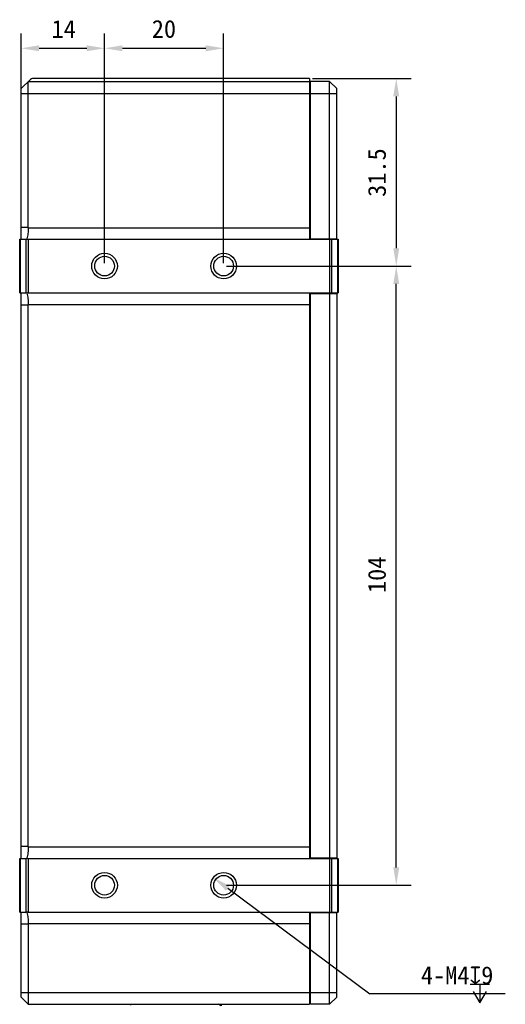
# Model space of a CAD drawing. Header units: millimetres. Extents: x 67 to 511, y 33 to 406.
# Tile 12 of 12: x 430 to 511, y 139 to 304. Entities that reach past the tile are written whole.
import ezdxf

# ---------------------------------------------------------------- set-up
doc = ezdxf.new("R2010")
doc.units = ezdxf.units.MM
doc.header["$LTSCALE"] = 32.67
doc.header["$PDMODE"] = 3
doc.header["$PDSIZE"] = 8
doc.layers.get('0').update_dxf_attribs({"linetype": 'CONTINUOUS'})
doc.layers.get('Defpoints').update_dxf_attribs({"linetype": 'CONTINUOUS'})
doc.layers.add('05_ALL_CURVES', color=7, linetype='CONTINUOUS')
doc.layers.add('51__DRAFT_DIMS', color=7, linetype='CONTINUOUS')
doc.styles.get("Standard").update_dxf_attribs({"font": 'simfang.ttf'})
doc.dimstyles.new('DIMSTYLE_3', dxfattribs={"dimtxt": 3, "dimasz": 3, "dimexe": 2.5, "dimexo": 0.5, "dimgap": 0.75, "dimtad": 1, "dimdsep": 46, "dimtxsty": 'STANDARD', "dimblk": '_FILLED', "dimblk1": '_FILLED', "dimblk2": '_FILLED', "dimcen": 0.09, "dimclrt": 3, "dimazin": 2, "dimtp": 0.3, "dimtm": 0.3, "dimtfac": 1, "dimtofl": 0, "dimtmove": 0, "dimatfit": 3, "dimldrblk": '_FILLED', "dimfxl": 1, "dimtolj": 1, "dimarcsym": 0})
doc.dimstyles.new('DIMSTYLE_5', dxfattribs={"dimtxt": 3, "dimasz": 3, "dimexe": 2.5, "dimexo": 0.5, "dimgap": 0.75, "dimtad": 1, "dimdsep": 46, "dimtxsty": 'STANDARD', "dimblk": '_FILLED', "dimblk1": '_FILLED', "dimblk2": '_FILLED', "dimcen": 0.09, "dimclrt": 3, "dimazin": 2, "dimtp": 0.2, "dimtm": 0.2, "dimtfac": 1, "dimtofl": 0, "dimtmove": 0, "dimatfit": 3, "dimldrblk": '_FILLED', "dimfxl": 1, "dimtolj": 1, "dimarcsym": 0})
doc.dimstyles.new('DIMSTYLE_6', dxfattribs={"dimtxt": 3, "dimasz": 3, "dimexe": 2.5, "dimexo": 0.5, "dimtad": 1, "dimdec": 0, "dimdsep": 46, "dimtxsty": 'STANDARD', "dimblk": '_FILLED', "dimblk1": '_FILLED', "dimblk2": '_FILLED', "dimcen": 0.09, "dimclrt": 3, "dimazin": 2, "dimtp": 0.1, "dimtm": 0.1, "dimtfac": 1, "dimtdec": 0, "dimtofl": 0, "dimtmove": 0, "dimatfit": 1, "dimldrblk": '_FILLED', "dimfxl": 1, "dimtolj": 1, "dimarcsym": 0})

# ---------------------------------------------------------------- blocks, each defined once
blk = doc.blocks.new('_FILLED')
at = {"color": 0, "linetype": 'ByBlock'}
blk.add_solid([(0, 0), (-1, 0.167), (-1, -0.167)], dxfattribs=at)
blk = doc.blocks.new('*D18')
at = {"layer": '51__DRAFT_DIMS', "color": 0, "lineweight": -2}
for p, q in [((444.13, 263.2), (444.13, 301.78)), ((464.13, 263.2), (464.13, 301.78)), ((447.13, 299.28), (461.13, 299.28))]:
    blk.add_line(p, q, dxfattribs=at)
at = {"layer": 'Defpoints', "color": 0}
for p in [(464.13, 299.28), (444.13, 262.7), (464.13, 262.7)]:
    blk.add_point(p, dxfattribs=at)
at = {"layer": '51__DRAFT_DIMS', "color": 0, "linetype": 'ByBlock', "lineweight": -2, "xscale": 3, "yscale": 3, "zscale": 3, "rotation": 180}
blk.add_blockref('_FILLED', (444.13, 299.28), dxfattribs=at)
at = {"layer": '51__DRAFT_DIMS', "color": 0, "linetype": 'ByBlock', "lineweight": -2, "xscale": 3, "yscale": 3, "zscale": 3}
blk.add_blockref('_FILLED', (464.13, 299.28), dxfattribs=at)
at = {"layer": '51__DRAFT_DIMS', "insert": (454.1, 304.03), "char_height": 3, "attachment_point": 2, "line_spacing_factor": 0.9}
blk.add_mtext('\\A1;20', dxfattribs=at)
blk = doc.blocks.new('*D20')
at = {"layer": '51__DRAFT_DIMS', "color": 0, "lineweight": -2}
for p, q in [((430.13, 292.2), (430.13, 301.78)), ((444.13, 263.2), (444.13, 301.78)), ((433.13, 299.28), (441.13, 299.28))]:
    blk.add_line(p, q, dxfattribs=at)
at = {"layer": 'Defpoints', "color": 0}
for p in [(444.13, 299.28), (430.13, 291.7), (444.13, 262.7)]:
    blk.add_point(p, dxfattribs=at)
at = {"layer": '51__DRAFT_DIMS', "color": 0, "linetype": 'ByBlock', "lineweight": -2, "xscale": 3, "yscale": 3, "zscale": 3, "rotation": 180}
blk.add_blockref('_FILLED', (430.13, 299.28), dxfattribs=at)
at = {"layer": '51__DRAFT_DIMS', "color": 0, "linetype": 'ByBlock', "lineweight": -2, "xscale": 3, "yscale": 3, "zscale": 3}
blk.add_blockref('_FILLED', (444.13, 299.28), dxfattribs=at)
at = {"layer": '51__DRAFT_DIMS', "insert": (437.27, 304.03), "char_height": 3, "attachment_point": 2, "line_spacing_factor": 0.9}
blk.add_mtext('\\A1;14', dxfattribs=at)
blk = doc.blocks.new('*D21')
at = {"layer": '51__DRAFT_DIMS', "color": 0, "lineweight": -2}
for p, q in [((464.63, 262.7), (495.62, 262.7)), ((493.12, 161.7), (493.12, 259.7)), ((464.63, 158.7), (495.62, 158.7))]:
    blk.add_line(p, q, dxfattribs=at)
at = {"layer": 'Defpoints', "color": 0}
for p in [(464.13, 262.7), (493.12, 262.7), (464.13, 158.7)]:
    blk.add_point(p, dxfattribs=at)
at = {"layer": '51__DRAFT_DIMS', "color": 0, "linetype": 'ByBlock', "lineweight": -2, "xscale": 3, "yscale": 3, "zscale": 3}
for p, rotation in [((493.12, 262.7), 90), ((493.12, 158.7), 270)]:
    blk.add_blockref('_FILLED', p, dxfattribs=dict(at, rotation=rotation))
at = {"layer": '51__DRAFT_DIMS', "insert": (488.37, 210.84), "char_height": 3, "attachment_point": 2, "rotation": 90, "line_spacing_factor": 0.9}
blk.add_mtext('\\A1;104', dxfattribs=at)
blk = doc.blocks.new('*D22')
at = {"layer": '51__DRAFT_DIMS', "color": 0, "lineweight": -2}
for p, q in [((479.03, 294.2), (495.62, 294.2)), ((493.12, 291.2), (493.12, 265.7)), ((464.63, 262.7), (495.62, 262.7))]:
    blk.add_line(p, q, dxfattribs=at)
at = {"layer": 'Defpoints', "color": 0}
for p in [(478.53, 294.2), (464.13, 262.7), (493.12, 262.7)]:
    blk.add_point(p, dxfattribs=at)
at = {"layer": '51__DRAFT_DIMS', "color": 0, "linetype": 'ByBlock', "lineweight": -2, "xscale": 3, "yscale": 3, "zscale": 3}
for p, rotation in [((493.12, 294.2), 90), ((493.12, 262.7), 270)]:
    blk.add_blockref('_FILLED', p, dxfattribs=dict(at, rotation=rotation))
at = {"layer": '51__DRAFT_DIMS', "insert": (488.37, 278.4), "char_height": 3, "attachment_point": 2, "rotation": 90, "line_spacing_factor": 0.9}
blk.add_mtext('\\A1;31.5', dxfattribs=at)
blk = doc.blocks.new('*D23')
at = {"layer": '51__DRAFT_DIMS', "color": 0, "lineweight": -2}
for p in [(464.81, 158.19), (511.44, 140.46)]:
    blk.add_line(p, (488.69, 140.46), dxfattribs=at)
at = {"layer": 'Defpoints', "color": 0}
for p in [(462.4, 159.98), (465.85, 157.42)]:
    blk.add_point(p, dxfattribs=at)
at = {"layer": '51__DRAFT_DIMS', "color": 0, "linetype": 'ByBlock', "lineweight": -2, "xscale": 3, "yscale": 3, "zscale": 3, "rotation": 143.399324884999}
blk.add_blockref('_FILLED', (462.4, 159.98), dxfattribs=at)
at = {"layer": '51__DRAFT_DIMS', "insert": (497.26, 145.08), "char_height": 3, "attachment_point": 1, "line_spacing_factor": 0.9}
blk.add_mtext('\\A1;{4-M4{\\fgdt;x}9}', dxfattribs=at)

msp = doc.modelspace()

# ---------------------------------------------------------------- linework, layer by layer
at = {"color": 0}
for p, q in [((430.126, 292.499), (431.68, 294.052)), ((431.326, 269.189), (431.326, 293.699)), ((431.326, 293.699), (478.526, 293.699)), ((478.526, 294.199), (432.033, 294.199)), ((478.526, 294.199), (478.526, 267.199)), ((478.726, 267.299), (478.726, 293.699)), ((481.926, 293.699), (478.726, 293.699)), ((481.926, 267.299), (481.926, 293.699)), ((481.926, 293.699), (483.126, 292.499)), ((430.126, 267.199), (430.126, 292.499)), ((430.126, 291.699), (478.526, 291.699)), ((478.726, 291.699), (483.126, 291.699)), ((483.126, 267.299), (483.126, 292.499)), ((431.326, 269.189), (430.126, 269.189)), ((431.326, 269.135), (478.526, 269.135)), ((429.876, 258.199), (429.876, 267.199)), ((429.876, 267.199), (430.93, 267.199)), ((430.023, 258.199), (430.023, 267.199)), ((430.93, 267.199), (430.93, 258.199)), ((431.283, 267.199), (431.283, 258.199)), ((431.283, 267.199), (483.376, 267.199)), ((478.726, 267.299), (483.126, 267.299)), ((481.969, 258.199), (481.969, 267.199)), ((482.323, 258.199), (482.323, 267.199)), ((482.676, 267.299), (482.676, 267.199)), ((483.126, 267.199), (483.126, 267.299)), ((483.23, 267.199), (483.23, 258.199)), ((483.376, 267.199), (483.376, 258.199)), ((429.876, 258.199), (430.93, 258.199)), ((430.126, 163.199), (430.126, 258.199)), ((431.283, 258.199), (483.376, 258.199)), ((478.526, 258.199), (478.526, 163.199)), ((478.726, 163.199), (478.726, 258.099)), ((478.726, 258.099), (483.126, 258.099)), ((481.926, 258.099), (481.926, 163.299)), ((482.676, 258.199), (482.676, 258.099)), ((483.126, 258.099), (483.126, 258.199)), ((483.126, 258.099), (483.126, 163.299)), ((430.126, 256.208), (431.326, 256.208)), ((431.326, 256.262), (478.526, 256.262)), ((431.326, 165.189), (431.326, 256.208)), ((478.726, 180.599), (478.526, 180.599)), ((478.726, 177.799), (478.526, 177.799)), ((431.326, 165.189), (430.126, 165.189)), ((431.326, 165.135), (478.526, 165.135)), ((429.876, 163.199), (430.93, 163.199)), ((429.876, 154.199), (429.876, 163.199)), ((430.023, 154.199), (430.023, 163.199)), ((430.93, 163.199), (430.93, 154.199)), ((431.283, 163.199), (483.376, 163.199)), ((431.283, 163.199), (431.283, 154.199)), ((478.726, 163.299), (483.126, 163.299)), ((480.126, 163.299), (480.126, 163.199)), ((481.969, 154.199), (481.969, 163.199)), ((482.323, 154.199), (482.323, 163.199)), ((483.126, 163.199), (483.126, 163.299)), ((483.23, 163.199), (483.23, 154.199)), ((483.376, 163.199), (483.376, 154.199)), ((429.876, 154.199), (430.93, 154.199)), ((430.126, 139.899), (430.126, 154.199)), ((431.283, 154.199), (483.376, 154.199)), ((478.526, 154.199), (478.526, 138.699)), ((478.726, 138.699), (478.726, 154.199)), ((478.726, 154.099), (483.126, 154.099)), ((481.926, 138.699), (481.926, 154.199)), ((483.126, 154.099), (483.126, 154.199)), ((483.126, 139.899), (483.126, 154.099)), ((430.126, 152.208), (431.326, 152.208)), ((431.326, 152.262), (478.526, 152.262)), ((431.326, 152.208), (431.326, 138.699)), ((430.126, 140.699), (478.526, 140.699)), ((478.726, 140.699), (483.126, 140.699)), ((431.326, 138.699), (430.126, 139.899)), ((481.926, 138.699), (483.126, 139.899)), ((431.326, 138.699), (478.526, 138.699)), ((448.526, 138.533), (448.526, 138.699)), ((459.619, 138.684), (459.568, 138.699)), ((459.619, 138.684), (459.568, 138.699)), ((463.687, 138.428), (463.219, 138.699)), ((463.726, 138.699), (463.726, 138.42)), ((481.926, 138.699), (478.726, 138.699))]:
    msp.add_line(p, q, dxfattribs=at)
for centre, radius in [((444.126, 262.699), 2.15), ((464.126, 262.699), 2.15), ((444.126, 262.699), 1.65), ((464.126, 262.699), 1.65), ((444.126, 158.699), 2.15), ((464.126, 158.699), 2.15), ((444.126, 158.699), 1.65), ((464.126, 158.699), 1.65)]:
    msp.add_circle(centre, radius, dxfattribs=at)
msp.add_arc((432.033, 293.699), 0.5, 90, 135, dxfattribs=at)
for centre, start_param, end_param in [((425.669, 269.189), -0.0134586, 0), ((425.669, 256.208), 0, 0.0134586), ((425.669, 165.189), -0.0134586, 0), ((425.669, 152.208), 0, 0.0134586)]:
    msp.add_ellipse(centre, major_axis=(5.657, 0), ratio=0.7071068, start_param=start_param, end_param=end_param, dxfattribs=at)
for points, knots in [([(431.326, 269.135), (431.323, 268.972), (431.308, 268.649), (431.262, 268.172), (431.193, 267.711), (431.129, 267.413), (431.094, 267.268)], [0, 0, 0, 0, 0.2592098, 0.5145958, 0.7625763, 1, 1, 1, 1]), ([(430.93, 267.199), (430.957, 267.199), (431.001, 267.211), (431.054, 267.239), (431.08, 267.258), (431.094, 267.268)], [0, 0, 0, 0, 0.4613897, 0.7239124, 1, 1, 1, 1]), ([(431.094, 267.268), (431.12, 267.247), (431.165, 267.221), (431.231, 267.202), (431.266, 267.199), (431.283, 267.199)], [0, 0, 0, 0, 0.4924208, 0.7450045, 1, 1, 1, 1]), ([(431.094, 258.13), (431.08, 258.14), (431.054, 258.158), (431.001, 258.186), (430.957, 258.199), (430.93, 258.199)], [0, 0, 0, 0, 0.2760872, 0.5386101, 1, 1, 1, 1]), ([(431.283, 258.199), (431.266, 258.199), (431.231, 258.195), (431.165, 258.176), (431.12, 258.15), (431.094, 258.13)], [0, 0, 0, 0, 0.2549948, 0.5075777, 1, 1, 1, 1]), ([(431.094, 258.13), (431.129, 257.985), (431.193, 257.686), (431.262, 257.226), (431.308, 256.748), (431.323, 256.425), (431.326, 256.262)], [0, 0, 0, 0, 0.2374237, 0.4854042, 0.7407903, 1, 1, 1, 1]), ([(431.326, 165.135), (431.323, 164.972), (431.308, 164.649), (431.262, 164.172), (431.193, 163.711), (431.129, 163.413), (431.094, 163.268)], [0, 0, 0, 0, 0.2592098, 0.5145958, 0.7625763, 1, 1, 1, 1]), ([(430.93, 163.199), (430.957, 163.199), (431.001, 163.211), (431.054, 163.239), (431.08, 163.258), (431.094, 163.268)], [0, 0, 0, 0, 0.4613897, 0.7239124, 1, 1, 1, 1]), ([(431.094, 163.268), (431.12, 163.247), (431.165, 163.221), (431.231, 163.202), (431.266, 163.199), (431.283, 163.199)], [0, 0, 0, 0, 0.4924208, 0.7450045, 1, 1, 1, 1]), ([(431.094, 154.13), (431.08, 154.14), (431.054, 154.158), (431.001, 154.186), (430.957, 154.199), (430.93, 154.199)], [0, 0, 0, 0, 0.2760872, 0.5386101, 1, 1, 1, 1]), ([(431.283, 154.199), (431.266, 154.199), (431.231, 154.195), (431.165, 154.176), (431.12, 154.15), (431.094, 154.13)], [0, 0, 0, 0, 0.2549948, 0.5075777, 1, 1, 1, 1]), ([(431.094, 154.13), (431.129, 153.985), (431.193, 153.686), (431.262, 153.226), (431.308, 152.748), (431.323, 152.425), (431.326, 152.262)], [0, 0, 0, 0, 0.2374237, 0.4854042, 0.7407903, 1, 1, 1, 1])]:
    msp.add_open_spline(points, degree=3, knots=knots, dxfattribs=at)
at = {"layer": '05_ALL_CURVES', "color": 0}
msp.add_line((478.526, 280.199), (478.726, 280.199), dxfattribs=at)
at = {"layer": '51__DRAFT_DIMS', "color": 0}
for p, q in [((505.529, 142.083), (508.779, 142.083)), ((507.154, 142.083), (507.154, 138.958))]:
    msp.add_line(p, q, dxfattribs=at)
msp.add_lwpolyline([(506.029, 140.833), (507.154, 138.958), (508.279, 140.833)], dxfattribs=at)

# ---------------------------------------------------------------- dimensions: what is measured, and where the dimension line sits
for base, p1, p2, picture, middle in [((444.126, 299.278), (430.126, 291.699), (444.126, 262.699), '*D20', (437.27, 299.278)), ((464.126, 299.278), (444.126, 262.699), (464.126, 262.699), '*D18', (454.1, 299.278))]:
    dim = msp.add_linear_dim(base=base, p1=p1, p2=p2, dimstyle='DIMSTYLE_5', override={"dimclrt": 256}, dxfattribs=at)
    dim.commit()
    dim.dimension.update_dxf_attribs({"geometry": picture, "text_midpoint": middle, "dimtype": 160})
for p1, angle, picture, middle in [((478.526, 294.199), 270, '*D22', (493.118, 278.405)), ((464.126, 158.699), 90, '*D21', (493.118, 210.839))]:
    dim = msp.add_linear_dim(base=(493.118, 262.699), p1=p1, p2=(464.126, 262.699), angle=angle, dimstyle='DIMSTYLE_3', override={"dimclrt": 256}, dxfattribs=at)
    dim.commit()
    dim.dimension.update_dxf_attribs({"geometry": picture, "text_midpoint": middle, "dimtype": 160})
dim = msp.add_diameter_dim_2p(p1=(465.852, 157.417), p2=(462.4, 159.981), text='{4-M<>{\\fgdt;x}9}', dimstyle='DIMSTYLE_6', override={"dimtih": 1, "dimtoh": 1, "dimpost": '<>', "dimclrt": 256}, dxfattribs=at)
dim.commit()
dim.dimension.update_dxf_attribs({"geometry": '*D23', "text_midpoint": (504.35, 140.458), "dimtype": 163})

doc.saveas('drawing.dxf')
